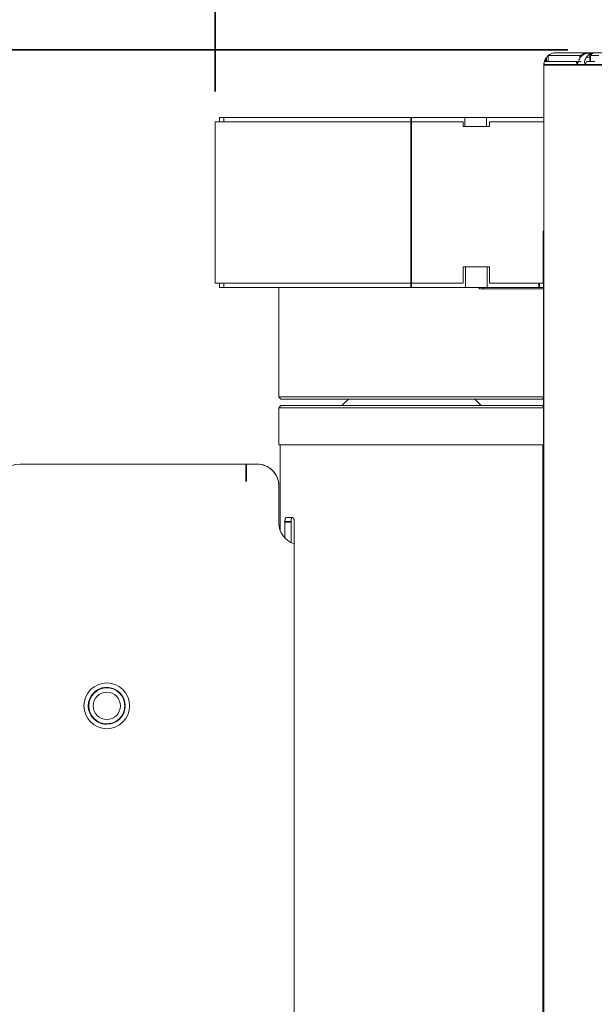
# Model space of a CAD drawing. Header units: millimetres. Extents: x 4 to 1188, y 1 to 840.
# Tile 36 of 256: x 310 to 328, y 468 to 500. Entities that reach past the tile are written whole.
import ezdxf

# ---------------------------------------------------------------- set-up
doc = ezdxf.new("R2010")
doc.units = ezdxf.units.MM
doc.layers.add('1', color=7, linetype='Continuous')
doc.styles.add('Arial Unicode MS', font='Arial Unicode MS')
doc.dimstyles.get("Standard").update_dxf_attribs({"dimtxt": 0.18, "dimasz": 0.18, "dimexe": 0.18, "dimexo": 0.0625, "dimgap": 0.09, "dimtad": 0, "dimtih": 1, "dimtoh": 1, "dimdec": 4, "dimzin": 0, "dimdsep": 46, "dimtxsty": 'Standard', "dimcen": 0.09, "dimadec": 0, "dimazin": 0, "dimtfac": 1, "dimtdec": 4, "dimtofl": 0, "dimtmove": 0, "dimatfit": 3, "dimfxl": 0, "dimtolj": 1, "dimtzin": 0, "dimarcsym": 0})

# ---------------------------------------------------------------- blocks, each defined once
blk = doc.blocks.new('_U8')
at = {"layer": '1', "color": 18, "lineweight": 35}
for p, q in [((233.159, 483.94), (233.159, 532.382)), ((316.004, 498.018), (316.004, 532.382)), ((233.159, 530.382), (316.004, 530.382))]:
    blk.add_line(p, q, dxfattribs=at)
at = {"layer": '1', "color": 18, "lineweight": 70}
for points in [[(233.159, 530.382), (236.659, 531.158), (236.659, 529.606)], [(316.004, 530.382), (312.504, 529.606), (312.504, 531.158)]]:
    blk.add_solid(points, dxfattribs=at)
at = {"layer": '1', "color": 18, "linetype": 'Continuous', "lineweight": 13, "insert": (269.436, 531.918), "char_height": 3, "attachment_point": 7, "line_spacing_factor": 1.047437, "style": 'Arial Unicode MS'}
blk.add_mtext('\\fArial Unicode MS|b0|i0;\\W1.0000;{\\H1.21x;(}580{\\H1.21x;)}', dxfattribs=at)
blk = doc.blocks.new('_U26')
at = {"layer": '1', "color": 18, "lineweight": 35}
for p, q in [((327.575, 499.382), (264.592, 499.382)), ((266.592, 499.382), (266.592, 485.801)), ((275.521, 485.801), (264.592, 485.801))]:
    blk.add_line(p, q, dxfattribs=at)
at = {"layer": '1', "color": 18, "lineweight": 70}
for points in [[(266.592, 499.382), (267.367, 495.882), (265.816, 495.882)], [(266.592, 485.801), (265.816, 489.301), (267.367, 489.301)]]:
    blk.add_solid(points, dxfattribs=at)
at = {"layer": '1', "color": 18, "linetype": 'Continuous', "lineweight": 13, "insert": (265.35, 488.588), "char_height": 3, "attachment_point": 7, "rotation": 90, "line_spacing_factor": 1.047437, "style": 'Arial Unicode MS'}
blk.add_mtext('\\fArial Unicode MS|b0|i0;\\W1.0000;{\\H1.21x;(}95{\\H1.21x;)}', dxfattribs=at)

msp = doc.modelspace()

# ---------------------------------------------------------------- linework, layer by layer
at = {"layer": '1', "color": 154, "linetype": 'Continuous', "lineweight": 13}
for p, q in [((327.9794, 499.1954), (326.9324, 499.1954)), ((326.9324, 499.0033), (326.9324, 499.1954)), ((327.1896, 499.289), (349.2467, 499.289)), ((328.3242, 499.2724), (328.2045, 499.2724)), ((328.2184, 499.2755), (328.2184, 499.2724)), ((328.2937, 499.2027), (328.2937, 499.0033)), ((328.5929, 499.1954), (328.3024, 499.1954)), ((326.7896, 498.889), (326.7896, 358.8605)), ((326.8062, 499.0033), (327.843, 499.0033)), ((327.843, 499.0033), (327.9265, 499.0033)), ((328.2144, 499.0033), (328.458, 499.0033)), ((316.0039, 497.0176), (322.4324, 497.0176)), ((316.0039, 497.0176), (316.0039, 491.7319)), ((316.1467, 497.0176), (316.1467, 497.1605)), ((316.2896, 497.1605), (316.1467, 497.1605)), ((316.2896, 497.0176), (316.2896, 497.1605)), ((316.2896, 497.1605), (322.4324, 497.1605)), ((324.1953, 497.1605), (322.4324, 497.1605)), ((322.4324, 497.0176), (324.1467, 497.0176)), ((324.1467, 496.8747), (324.1467, 497.0176)), ((324.1953, 496.8747), (324.1953, 497.1605)), ((324.9096, 497.1605), (324.1953, 497.1605)), ((324.9096, 496.8747), (324.9096, 497.1605)), ((326.7896, 497.1605), (324.9096, 497.1605)), ((325.0039, 497.0176), (326.7895, 497.0176)), ((325.0039, 497.0176), (325.0039, 496.8747)), ((325.0039, 496.8747), (324.1467, 496.8747)), ((326.7681, 493.4462), (326.7896, 493.4462)), ((326.7681, 491.7319), (326.7681, 493.4462)), ((326.7681, 493.3283), (326.7896, 493.3283)), ((326.7681, 492.7902), (326.779, 492.7902)), ((326.779, 492.7902), (326.7896, 492.7902)), ((326.779, 492.1116), (326.779, 492.7902)), ((325.0039, 492.2676), (324.1467, 492.2676)), ((324.1467, 492.2676), (324.1467, 491.7319)), ((324.2181, 491.589), (324.2181, 492.2676)), ((324.9324, 491.589), (324.9324, 492.2676)), ((325.0039, 491.7319), (325.0039, 492.2676)), ((326.7753, 492.2676), (326.7681, 492.2676)), ((326.7753, 492.2676), (326.7753, 491.589)), ((326.779, 492.1116), (326.7753, 492.1116)), ((326.7896, 492.1116), (326.779, 492.1116)), ((326.7794, 491.8355), (326.7753, 491.8355)), ((326.779, 491.9688), (326.779, 491.8354)), ((326.779, 491.9688), (326.7896, 491.9688)), ((326.7794, 491.8355), (326.7896, 491.8355)), ((326.7794, 491.5497), (326.7794, 491.8355)), ((316.0039, 491.7319), (322.4324, 491.7319)), ((316.1467, 491.589), (316.1467, 491.7319)), ((316.1467, 491.589), (316.2896, 491.589)), ((316.2896, 491.589), (316.2896, 491.7319)), ((322.4324, 491.589), (316.2896, 491.589)), ((318.0933, 491.589), (318.0933, 488.0045)), ((322.4324, 491.7319), (324.1467, 491.7319)), ((324.2181, 491.589), (322.4324, 491.589)), ((324.9324, 491.589), (324.2181, 491.589)), ((324.6699, 491.589), (324.6699, 491.5497)), ((324.8127, 491.5497), (324.6699, 491.5497)), ((326.7794, 491.5497), (324.8127, 491.5497)), ((326.6324, 491.589), (324.9324, 491.589)), ((325.0039, 491.7319), (326.7681, 491.7319)), ((326.7753, 491.589), (326.6324, 491.589)), ((326.779, 491.549), (326.779, 397.7047)), ((326.7896, 491.5497), (326.7794, 491.5497)), ((326.7895, 491.2247), (326.7895, 491.2962)), ((326.7896, 491.2247), (326.7895, 491.2247)), ((326.7895, 388.039), (326.7895, 491.2105)), ((318.0933, 488.0045), (318.1647, 487.933)), ((318.0933, 488.0045), (326.7789, 488.0045)), ((326.7361, 487.933), (318.1647, 487.933)), ((320.379, 487.933), (320.1647, 487.7188)), ((324.7361, 487.7188), (324.5218, 487.933)), ((326.7361, 487.933), (326.779, 487.9759)), ((318.1647, 487.7188), (318.0933, 487.6473)), ((318.0933, 487.6473), (318.0933, 486.433)), ((326.779, 487.6473), (318.0933, 487.6473)), ((318.1647, 487.7188), (326.7361, 487.7188)), ((326.779, 487.6759), (326.7361, 487.7188)), ((318.0933, 486.433), (326.779, 486.433)), ((318.1412, 486.433), (318.1412, 483.614)), ((326.7598, 397.7037), (326.7598, 486.433)), ((309.5931, 485.8009), (317.3788, 485.8009)), ((312.4465, 485.8009), (317.018, 485.8011)), ((317.018, 485.8011), (317.0181, 485.8011)), ((317.3788, 485.8009), (317.3789, 485.8009)), ((318.0931, 485.0866), (318.0931, 483.8723)), ((318.0932, 483.8723), (318.0932, 485.0866)), ((318.539, 484.0473), (318.3342, 484.0473)), ((318.294, 483.9045), (318.294, 483.3746)), ((318.4951, 483.9045), (318.4951, 483.2295)), ((318.6013, 401.2902), (318.6013, 483.9045)), ((312.4504, 478.4616), (312.4503, 478.4616)), ((312.4503, 477.283), (312.4504, 477.283))]:
    msp.add_line(p, q, dxfattribs=at)
at = {"layer": '1', "color": 154, "linetype": 'Continuous', "lineweight": 35}
for p, q in [((327.9794, 499.1454), (327.9794, 499.1954)), ((328.0763, 499.2444), (328.0763, 499.2172)), ((328.1383, 499.2724), (328.1383, 499.2472)), ((328.226, 499.2733), (328.226, 499.2724)), ((328.3024, 499.1954), (328.3024, 499.0033)), ((328.3671, 499.2818), (328.3671, 499.2597)), ((326.7896, 498.889), (349.6467, 498.889)), ((326.861, 499.1172), (326.861, 499.0033)), ((322.4324, 497.1605), (322.4324, 497.0176)), ((322.4324, 497.0176), (322.4324, 491.7319)), ((322.4324, 491.7319), (322.4324, 491.589)), ((324.8127, 491.589), (324.8127, 491.5497)), ((326.6324, 491.589), (326.6324, 491.7319)), ((318.0932, 485.0866), (318.0931, 485.0866)), ((318.0931, 483.8723), (318.0932, 483.8723)), ((318.4951, 483.9045), (318.294, 483.9045))]:
    msp.add_line(p, q, dxfattribs=at)
at = {"layer": '1', "color": 154, "linetype": 'Continuous', "lineweight": 13}
for start, end in [(130.0052, 145.22806), (90, 130.0052), (163.39845, 180)]:
    msp.add_arc((327.1896, 498.889), 0.4, start, end, dxfattribs=at)
for centre, major_axis, ratio, start_param, end_param in [((328.2722, 498.889), (0, -0.4), 0.9018325, 4.0141665, 4.4226373), ((328.4625, 498.889), (0, 0.4), 0.884581, 0.8725739, 1.2810446), ((309.5931, 485.0866), (0, -0.7143), 1, 3.1415927, 4.712389), ((317.0181, 485.0869), (0, 0.7143), 1, 6.2576371, 6.2832362), ((317.0181, 485.0869), (0, -0.7143), 1, 3.1160445, 3.1416436), ((317.3788, 485.0866), (0, -0.7143), 1, 1.5707963, 3.1415927), ((317.3789, 485.0866), (0, 0.7143), 1, 4.712389, 6.2831853), ((318.8074, 483.8723), (0, 0.7143), 1, 1.5707963, 2.8489091), ((318.8075, 483.8723), (0, -0.7143), 1, 4.712389, 5.9903545), ((312.4503, 477.8723), (0, 0.6071), 1, 0, 3.1415927), ((312.4504, 477.8723), (0, -0.5893), 1, 0, 3.1415927)]:
    msp.add_ellipse(centre, major_axis=major_axis, ratio=ratio, start_param=start_param, end_param=end_param, dxfattribs=at)
at = {"layer": '1', "color": 154, "linetype": 'Continuous', "lineweight": 35}
msp.add_ellipse((317.018, 485.2297), major_axis=(0, 0.5714), ratio=0.0001437, start_param=0, end_param=1.5707963, dxfattribs=at)
at = {"layer": '1', "color": 154, "linetype": 'Continuous', "lineweight": 13}
for major_axis in [(0, 0.75), (0, -0.6071), (0, 0.5893), (0, -0.4464)]:
    msp.add_ellipse((312.4503, 477.8723), major_axis=major_axis, ratio=1, dxfattribs=at)
for points, knots in [([(328.0763, 499.2444), (328.0721, 499.2419), (328.0678, 499.2395), (328.0591, 499.2344), (328.0547, 499.2318), (328.0479, 499.2279), (328.0456, 499.2265), (328.0411, 499.2239), (328.0388, 499.2226), (328.032, 499.2187), (328.0276, 499.2161), (328.0209, 499.2124), (328.0187, 499.2112), (328.0144, 499.2089), (328.0101, 499.2066), (328.006, 499.2046), (328.003, 499.2031), (328.002, 499.2026), (328, 499.2017), (327.999, 499.2013), (327.9943, 499.1992), (327.9908, 499.1978), (327.986, 499.1964), (327.9845, 499.196), (327.9818, 499.1956), (327.9806, 499.1954), (327.9794, 499.1954)], [0, 0, 0, 0, 0.125, 0.125, 0.25, 0.25, 0.3125, 0.3125, 0.375, 0.375, 0.5, 0.5, 0.5625, 0.5625, 0.625, 0.6875, 0.6875, 0.71875, 0.71875, 0.75, 0.75, 0.875, 0.875, 0.9375, 0.9375, 1, 1, 1, 1]), ([(327.9959, 499.1462), (328.0088, 499.1621), (328.0231, 499.1767), (328.0466, 499.1966), (328.0547, 499.2029), (328.0653, 499.2104), (328.0675, 499.2119), (328.0718, 499.2148), (328.074, 499.2162), (328.0805, 499.2205), (328.085, 499.2232), (328.1073, 499.2364), (328.1259, 499.2454), (328.15, 499.255), (328.1548, 499.2569), (328.1646, 499.2604), (328.1696, 499.2621), (328.1844, 499.2669), (328.1944, 499.2698), (328.2045, 499.2724)], [0, 0, 0, 0, 0.25, 0.25, 0.375, 0.375, 0.40625, 0.40625, 0.4375, 0.4375, 0.5, 0.5, 0.75, 0.75, 0.8125, 0.8125, 0.875, 0.875, 1, 1, 1, 1]), ([(328.2416, 499.2864), (328.2414, 499.2865), (328.2412, 499.2865), (328.2407, 499.2866), (328.2403, 499.2867), (328.2389, 499.2868), (328.2376, 499.2869), (328.2353, 499.2869), (328.2344, 499.2869), (328.2326, 499.2869), (328.2316, 499.2869), (328.2284, 499.2868), (328.2261, 499.2867), (328.2221, 499.2865), (328.2207, 499.2864), (328.2178, 499.2863), (328.2164, 499.2862), (328.2118, 499.2859), (328.2085, 499.2856), (328.2033, 499.2851), (328.2016, 499.285), (328.198, 499.2846), (328.1962, 499.2844), (328.1907, 499.2837), (328.1869, 499.2833), (328.1812, 499.2824), (328.1792, 499.2821), (328.1754, 499.2814), (328.1734, 499.2811), (328.1677, 499.28), (328.1638, 499.2792), (328.1581, 499.2779), (328.1562, 499.2775), (328.1525, 499.2765), (328.1507, 499.2761), (328.1452, 499.2746), (328.1417, 499.2735), (328.1383, 499.2724)], [0, 0, 0, 0, 0.0367097, 0.0367097, 0.0785919, 0.0785919, 0.1623563, 0.1623563, 0.2042385, 0.2042385, 0.2461206, 0.2461206, 0.329885, 0.329885, 0.3717672, 0.3717672, 0.4136494, 0.4136494, 0.4974138, 0.4974138, 0.5392959, 0.5392959, 0.5811781, 0.5811781, 0.6649425, 0.6649425, 0.7068247, 0.7068247, 0.7487069, 0.7487069, 0.8324713, 0.8324713, 0.8743534, 0.8743534, 0.9162356, 0.9162356, 1, 1, 1, 1]), ([(328.3242, 499.2724), (328.3189, 499.2698), (328.3137, 499.2669), (328.303, 499.2605), (328.2976, 499.257), (328.2813, 499.2455), (328.2702, 499.2364), (328.256, 499.2232), (328.2531, 499.2204), (328.2474, 499.2148), (328.2388, 499.206), (328.2303, 499.1966), (328.2134, 499.1767), (328.2023, 499.1622), (328.1915, 499.1462)], [0, 0, 0, 0, 0.125, 0.125, 0.25, 0.25, 0.5, 0.5, 0.5625, 0.5625, 0.625, 0.75, 0.75, 1, 1, 1, 1]), ([(328.226, 499.2733), (328.2232, 499.2733), (328.2211, 499.2735), (328.2192, 499.2742), (328.2188, 499.2745), (328.2184, 499.2751), (328.2183, 499.2755), (328.2187, 499.2763), (328.2191, 499.2767), (328.2203, 499.2777), (328.2219, 499.2786), (328.2242, 499.2797), (328.2269, 499.2807), (328.2284, 499.2812), (328.2301, 499.2818)], [0, 0, 0, 0, 0.25, 0.25, 0.375, 0.375, 0.5, 0.5, 0.625, 0.625, 0.75, 0.875, 0.875, 1, 1, 1, 1]), ([(328.2301, 499.2818), (328.2323, 499.2824), (328.236, 499.2835), (328.2386, 499.2844), (328.2406, 499.2852), (328.2412, 499.2855), (328.2418, 499.2859), (328.2419, 499.286), (328.2419, 499.2861)], [0, 0, 0, 0, 0.2816901, 0.5633803, 0.5633803, 0.8450704, 0.8450704, 1, 1, 1, 1]), ([(328.3024, 499.1954), (328.2999, 499.1954), (328.2979, 499.1959), (328.2958, 499.1973), (328.2952, 499.1979), (328.2944, 499.1992), (328.2938, 499.2007), (328.2937, 499.2025), (328.2938, 499.204), (328.2939, 499.2045), (328.2941, 499.2056), (328.2943, 499.2061), (328.2951, 499.2088), (328.2962, 499.2111), (328.2985, 499.2148), (328.2994, 499.2161), (328.3013, 499.2186), (328.3024, 499.2199), (328.3058, 499.2238), (328.3085, 499.2265), (328.313, 499.2304), (328.3146, 499.2317), (328.3179, 499.2344), (328.3196, 499.2356), (328.325, 499.2395), (328.3289, 499.2419), (328.3331, 499.2444)], [0, 0, 0, 0, 0.125, 0.125, 0.1875, 0.1875, 0.25, 0.3125, 0.3125, 0.34375, 0.34375, 0.375, 0.375, 0.5, 0.5, 0.5625, 0.5625, 0.625, 0.625, 0.75, 0.75, 0.8125, 0.8125, 0.875, 0.875, 1, 1, 1, 1]), ([(328.3671, 499.2818), (328.3609, 499.2807), (328.3548, 499.2797), (328.3474, 499.2784), (328.346, 499.2782), (328.3431, 499.2777), (328.3416, 499.2774), (328.3374, 499.2767), (328.332, 499.2759), (328.327, 499.2751), (328.3235, 499.2746), (328.3223, 499.2745), (328.3201, 499.2742), (328.319, 499.2741), (328.3138, 499.2735), (328.3103, 499.2733), (328.3074, 499.2733)], [0, 0, 0, 0, 0.25, 0.25, 0.3125, 0.3125, 0.375, 0.375, 0.5, 0.625, 0.625, 0.6875, 0.6875, 0.75, 0.75, 1, 1, 1, 1]), ([(328.3951, 499.2724), (328.3985, 499.2735), (328.4049, 499.2756), (328.4107, 499.2775), (328.4148, 499.2788), (328.4162, 499.2792), (328.4186, 499.28), (328.4198, 499.2804), (328.4232, 499.2814), (328.4252, 499.2821), (328.4278, 499.2829), (328.4286, 499.2832), (328.4301, 499.2837), (328.4307, 499.284), (328.4324, 499.2846), (328.4333, 499.285), (328.434, 499.2854), (328.4342, 499.2856), (328.4344, 499.2859), (328.4344, 499.286), (328.4343, 499.2863), (328.4338, 499.2865), (328.4327, 499.2866), (328.4322, 499.2867), (328.4311, 499.2868), (328.4305, 499.2868), (328.4284, 499.2869), (328.4268, 499.2869), (328.4238, 499.2869), (328.4227, 499.2869), (328.4205, 499.2868), (328.4193, 499.2868), (328.4155, 499.2867), (328.4128, 499.2865), (328.4084, 499.2863), (328.4068, 499.2862), (328.4036, 499.286), (328.402, 499.2859), (328.397, 499.2855), (328.3935, 499.2852), (328.3881, 499.2846), (328.3862, 499.2844), (328.3825, 499.284), (328.3806, 499.2837), (328.3749, 499.283), (328.371, 499.2824), (328.3671, 499.2818)], [0, 0, 0, 0, 0.0625, 0.125, 0.125, 0.15625, 0.15625, 0.1875, 0.1875, 0.25, 0.25, 0.28125, 0.28125, 0.3125, 0.3125, 0.375, 0.375, 0.40625, 0.40625, 0.4375, 0.4375, 0.5, 0.5, 0.53125, 0.53125, 0.5625, 0.5625, 0.625, 0.625, 0.65625, 0.65625, 0.6875, 0.6875, 0.75, 0.75, 0.78125, 0.78125, 0.8125, 0.8125, 0.875, 0.875, 0.90625, 0.90625, 0.9375, 0.9375, 1, 1, 1, 1]), ([(326.8062, 499.0033), (326.8006, 498.9844), (326.7965, 498.9655), (326.7923, 498.9369), (326.7913, 498.9274), (326.7903, 498.913), (326.7899, 498.9058), (326.7897, 498.8986), (326.7896, 498.8938), (326.7896, 498.8914), (326.7896, 498.889)], [0, 0, 0, 0, 0.5, 0.5, 0.75, 0.75, 0.875, 0.9375, 0.9375, 1, 1, 1, 1]), ([(326.8062, 499.0033), (326.8092, 499.0132), (326.8125, 499.023), (326.82, 499.0423), (326.8241, 499.0519), (326.8331, 499.0708), (326.8381, 499.0802), (326.8462, 499.0942), (326.849, 499.0988), (326.8548, 499.1081), (326.8579, 499.1126), (326.861, 499.1172)], [0, 0, 0, 0, 0.25, 0.25, 0.5, 0.5, 0.75, 0.75, 0.875, 0.875, 1, 1, 1, 1]), ([(327.843, 499.0033), (327.8457, 499.0033), (327.8482, 499.0024), (327.8508, 499.0003), (327.8514, 498.9998), (327.8524, 498.9987), (327.8528, 498.9981), (327.8542, 498.9962), (327.855, 498.9948), (327.8562, 498.9923), (327.8565, 498.9914), (327.8572, 498.9896), (327.8575, 498.9886), (327.8584, 498.9856), (327.8594, 498.9813), (327.8601, 498.9764), (327.8605, 498.9725), (327.8606, 498.9712), (327.8608, 498.9685), (327.8609, 498.9671), (327.861, 498.9657)], [0, 0, 0, 0, 0.25, 0.25, 0.3125, 0.3125, 0.375, 0.375, 0.5, 0.5, 0.5625, 0.5625, 0.625, 0.625, 0.75, 0.875, 0.875, 0.9375, 0.9375, 1, 1, 1, 1]), ([(327.861, 498.9657), (327.8612, 498.9623), (327.8615, 498.9591), (327.8623, 498.9545), (327.8626, 498.9531), (327.8633, 498.9503), (327.8637, 498.9489), (327.865, 498.9451), (327.8661, 498.9428), (327.8678, 498.94), (327.8685, 498.9391), (327.8698, 498.9375), (327.8705, 498.9368), (327.8726, 498.9349), (327.8741, 498.9339), (327.8764, 498.9329), (327.8772, 498.9327), (327.8788, 498.9322), (327.8796, 498.9321), (327.882, 498.9318), (327.8837, 498.9318), (327.8862, 498.9324), (327.887, 498.9326), (327.8887, 498.9333), (327.8896, 498.9338), (327.8922, 498.9354), (327.8939, 498.9368), (327.8964, 498.9395), (327.8972, 498.9405), (327.8988, 498.9426), (327.8997, 498.9438), (327.9021, 498.9474), (327.9036, 498.95), (327.9059, 498.9544), (327.9067, 498.9559), (327.9082, 498.9589), (327.9089, 498.9604), (327.9111, 498.9652), (327.9125, 498.9684), (327.9153, 498.9751), (327.9167, 498.9786), (327.9195, 498.9855), (327.9209, 498.9891), (327.9237, 498.9962), (327.9251, 498.9997), (327.9265, 499.0033)], [0, 0, 0, 0, 0.0625, 0.0625, 0.09375, 0.09375, 0.125, 0.125, 0.1875, 0.1875, 0.21875, 0.21875, 0.25, 0.25, 0.3125, 0.3125, 0.34375, 0.34375, 0.375, 0.375, 0.4375, 0.4375, 0.46875, 0.46875, 0.5, 0.5, 0.5625, 0.5625, 0.59375, 0.59375, 0.625, 0.625, 0.6875, 0.6875, 0.71875, 0.71875, 0.75, 0.75, 0.8125, 0.8125, 0.875, 0.875, 0.9375, 0.9375, 1, 1, 1, 1]), ([(328.1234, 499.0033), (328.1219, 498.9959), (328.1209, 498.9886), (328.1202, 498.9779), (328.1201, 498.9743), (328.1202, 498.9691), (328.1203, 498.9674), (328.1206, 498.964), (328.1207, 498.9623), (328.1214, 498.9575), (328.1221, 498.9544), (328.1233, 498.9502), (328.1238, 498.9488), (328.1249, 498.9462), (328.1265, 498.9426), (328.1286, 498.9398), (328.1309, 498.9374), (328.1316, 498.9366), (328.1332, 498.9354), (328.1341, 498.9348), (328.1366, 498.9334), (328.1383, 498.9328), (328.141, 498.9322), (328.1419, 498.9321), (328.1438, 498.9319), (328.1447, 498.9319), (328.1474, 498.932), (328.1493, 498.9324), (328.1521, 498.9335), (328.1531, 498.934), (328.155, 498.9351), (328.1578, 498.9371), (328.1605, 498.9399), (328.1632, 498.9431), (328.1641, 498.9443), (328.1659, 498.9468), (328.1676, 498.9494), (328.1692, 498.9522), (328.1709, 498.9552), (328.1717, 498.9567), (328.1741, 498.9613), (328.1756, 498.9646), (328.1772, 498.9679)], [0, 0, 0, 0, 0.125, 0.125, 0.1875, 0.1875, 0.21875, 0.21875, 0.25, 0.25, 0.3125, 0.3125, 0.34375, 0.34375, 0.375, 0.4375, 0.4375, 0.46875, 0.46875, 0.5, 0.5, 0.5625, 0.5625, 0.59375, 0.59375, 0.625, 0.625, 0.6875, 0.6875, 0.71875, 0.71875, 0.75, 0.8125, 0.8125, 0.84375, 0.84375, 0.875, 0.90625, 0.90625, 0.9375, 0.9375, 1, 1, 1, 1]), ([(328.1772, 498.9679), (328.1796, 498.9733), (328.1824, 498.9782), (328.1861, 498.9836), (328.1869, 498.9847), (328.1884, 498.9867), (328.1892, 498.9877), (328.1916, 498.9905), (328.1949, 498.9939), (328.1982, 498.9967), (328.2008, 498.9985), (328.2016, 498.999), (328.2033, 499), (328.2041, 499.0005), (328.2082, 499.0025), (328.2114, 499.0033), (328.2144, 499.0033)], [0, 0, 0, 0, 0.25, 0.25, 0.3125, 0.3125, 0.375, 0.375, 0.5, 0.625, 0.625, 0.6875, 0.6875, 0.75, 0.75, 1, 1, 1, 1]), ([(318.294, 483.9045), (318.294, 483.9139), (318.2943, 483.9232), (318.295, 483.9369), (318.2953, 483.9414), (318.2958, 483.9482), (318.296, 483.9504), (318.2965, 483.9549), (318.2967, 483.9571), (318.2979, 483.9679), (318.2991, 483.9761), (318.3008, 483.9858), (318.3012, 483.9877), (318.3019, 483.9915), (318.3023, 483.9933), (318.3036, 483.9988), (318.3044, 484.0022), (318.3071, 484.0121), (318.3091, 484.018), (318.3118, 484.0245), (318.3124, 484.0258), (318.3135, 484.0282), (318.3152, 484.0317), (318.3182, 484.0366), (318.3207, 484.0398), (318.3226, 484.0418), (318.3233, 484.0424), (318.3246, 484.0436), (318.3253, 484.0441), (318.3286, 484.0464), (318.3314, 484.0473), (318.3342, 484.0473)], [0, 0, 0, 0, 0.125, 0.125, 0.1875, 0.1875, 0.21875, 0.21875, 0.25, 0.25, 0.375, 0.375, 0.40625, 0.40625, 0.4375, 0.4375, 0.5, 0.5, 0.625, 0.625, 0.65625, 0.65625, 0.6875, 0.75, 0.8125, 0.8125, 0.84375, 0.84375, 0.875, 0.875, 1, 1, 1, 1]), ([(318.5347, 484.0473), (318.5319, 484.0473), (318.5292, 484.0464), (318.5253, 484.0437), (318.524, 484.0426), (318.5215, 484.0399), (318.5202, 484.0383), (318.5166, 484.0329), (318.5143, 484.0285), (318.5116, 484.0221), (318.5111, 484.0207), (318.5101, 484.0179), (318.5096, 484.0165), (318.5081, 484.012), (318.5071, 484.0089), (318.5045, 483.999), (318.5029, 483.9918), (318.5011, 483.9821), (318.5008, 483.9801), (318.5002, 483.9761), (318.4992, 483.97), (318.4979, 483.9594), (318.4971, 483.9507), (318.4966, 483.944), (318.4964, 483.9417), (318.4961, 483.9371), (318.496, 483.9348), (318.4954, 483.9233), (318.4951, 483.9139), (318.4951, 483.9045)], [0, 0, 0, 0, 0.125, 0.125, 0.1875, 0.1875, 0.25, 0.25, 0.375, 0.375, 0.40625, 0.40625, 0.4375, 0.4375, 0.5, 0.5, 0.625, 0.625, 0.65625, 0.65625, 0.6875, 0.75, 0.8125, 0.8125, 0.84375, 0.84375, 0.875, 0.875, 1, 1, 1, 1]), ([(318.539, 484.0473), (318.543, 484.0473), (318.5469, 484.0464), (318.5527, 484.0437), (318.5547, 484.0426), (318.5585, 484.0399), (318.5605, 484.0383), (318.5661, 484.0329), (318.5696, 484.0285), (318.5739, 484.0221), (318.5747, 484.0207), (318.5764, 484.0179), (318.5772, 484.0165), (318.5796, 484.012), (318.5811, 484.0089), (318.5855, 483.999), (318.5881, 483.9918), (318.591, 483.9821), (318.5916, 483.9801), (318.5927, 483.9761), (318.5943, 483.9699), (318.5965, 483.9594), (318.5979, 483.9507), (318.5988, 483.9439), (318.5991, 483.9417), (318.5996, 483.9371), (318.5999, 483.9348), (318.6009, 483.9233), (318.6013, 483.9139), (318.6013, 483.9045)], [0, 0, 0, 0, 0.125, 0.125, 0.1875, 0.1875, 0.25, 0.25, 0.375, 0.375, 0.40625, 0.40625, 0.4375, 0.4375, 0.5, 0.5, 0.625, 0.625, 0.65625, 0.65625, 0.6875, 0.75, 0.8125, 0.8125, 0.84375, 0.84375, 0.875, 0.875, 1, 1, 1, 1])]:
    msp.add_open_spline(points, degree=3, knots=knots, dxfattribs=at)
for points, degree in [([(328.1383, 499.2724), (328.1276, 499.2688), (328.1066, 499.2605), (328.0863, 499.2501), (328.0763, 499.2444)], 3), ([(328.3074, 499.2733), (328.2803, 499.2735), (328.2531, 499.2735), (328.226, 499.2733)], 3), ([(328.3518, 499.2143), (328.3454, 499.2402), (328.3362, 499.2596), (328.3242, 499.2724)], 3), ([(328.3331, 499.2444), (328.343, 499.2501), (328.3633, 499.2605), (328.3844, 499.2688), (328.3951, 499.2724)], 3), ([(327.843, 499.0033), (327.8709, 499.0033), (327.8987, 499.0033), (327.9265, 499.0033)], 3), ([(328.0121, 499.0033), (327.9265, 499.0033)], 1), ([(328.2937, 499.1462), (328.1915, 499.1462)], 1)]:
    msp.add_open_spline(points, degree=degree, dxfattribs=at)
at = {"layer": '1', "color": 154, "linetype": 'Continuous', "lineweight": 35}
msp.add_open_spline([(327.9109, 498.9656), (327.8943, 498.9656), (327.8776, 498.9656), (327.861, 498.9657)], degree=3, dxfattribs=at)

# ---------------------------------------------------------------- dimensions: what is measured, and where the dimension line sits
at = {"layer": '1', "color": 18, "linetype": 'Continuous', "lineweight": 13}
dim = msp.add_linear_dim(base=(316.0039, 530.3819), p1=(233.1592, 482.9397), p2=(316.0039, 494.3747), dimstyle='Standard', override={"dimtxt": 3, "dimasz": 3.5, "dimexe": 2, "dimexo": 1, "dimgap": 1.5, "dimtad": 1, "dimtih": 1, "dimtoh": 0, "dimdec": 0, "dimlfac": 7, "dimzin": 8, "dimdsep": 44, "dimlunit": 2, "dimpost": '(<>)', "dimtxsty": 'Arial Unicode MS', "dimsah": 1, "dimse1": 0, "dimse2": 0, "dimsd1": 0, "dimsd2": 0, "dimclrd": 18, "dimclre": 18, "dimclrt": 18, "dimtm": -0.1, "dimtfac": 0.666667, "dimtdec": 2, "dimtofl": 1, "dimtmove": 0, "dimtzin": 8, "dimlwd": 35, "dimlwe": 35}, dxfattribs=at)
dim.commit()
dim.dimension.update_dxf_attribs({"geometry": '_U8', "text_midpoint": (274.5815, 530.3819), "dimtype": 160})
dim = msp.add_linear_dim(base=(266.5915, 485.8009), p1=(338.2181, 499.3819), p2=(276.521, 485.8009), angle=90, dimstyle='Standard', override={"dimtxt": 3, "dimasz": 3.5, "dimexe": 2, "dimexo": 1, "dimgap": 1.5, "dimtad": 1, "dimtih": 0, "dimtoh": 0, "dimdec": 0, "dimlfac": 7, "dimzin": 8, "dimdsep": 44, "dimlunit": 2, "dimpost": '(<>)', "dimtxsty": 'Arial Unicode MS', "dimsah": 1, "dimse1": 0, "dimse2": 0, "dimsd1": 0, "dimsd2": 0, "dimclrd": 18, "dimclre": 18, "dimclrt": 18, "dimtm": -0.1, "dimtfac": 0.666667, "dimtdec": 2, "dimtofl": 1, "dimtmove": 0, "dimtzin": 8, "dimlwd": 35, "dimlwe": 35}, dxfattribs=at)
dim.commit()
dim.dimension.update_dxf_attribs({"geometry": '_U26', "text_midpoint": (266.5915, 492.5914), "dimtype": 160})

doc.saveas('drawing.dxf')
